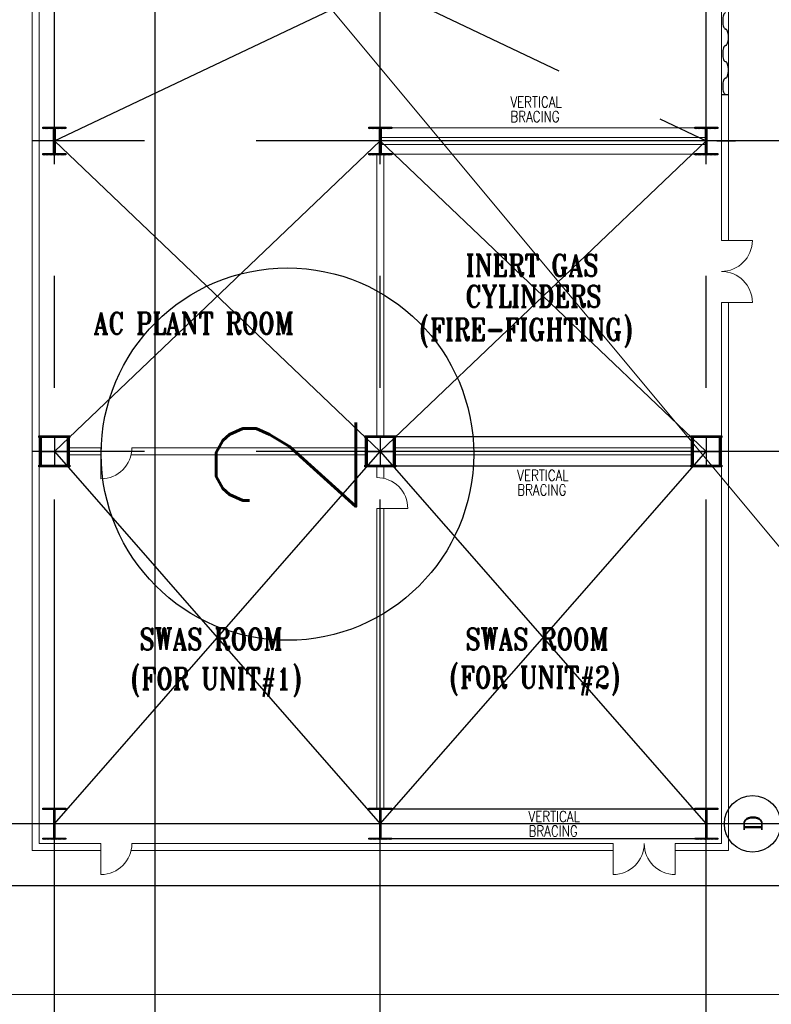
# Model space of a CAD drawing. Header units: inches. Extents: x 0 to 1544102, y 0 to 23144100.
# Tile 115 of 203: x 266764 to 269790, y 191770 to 195736. Entities that reach past the tile are written whole.
import ezdxf
from ezdxf.enums import TextEntityAlignment as Align

# ---------------------------------------------------------------- set-up
doc = ezdxf.new("R2010")
doc.units = ezdxf.units.IN
doc.header["$LTSCALE"] = 1800
doc.header["$MEASUREMENT"] = 0
for name, pattern in [('CENTER', [2, 1.25, -0.25, 0.25, -0.25]), ('CENTRE', [1.5, 0.75, -0.25, 0.25, -0.25]), ('HIDDEN', [0.375, 0.25, -0.125])]:
    doc.linetypes.add(name, pattern=pattern)
doc.layers.get('0').update_dxf_attribs({"color": 253})
for name, color, linetype in [('BRACING', 1, 'HIDDEN'), ('CEN', 2, 'CENTER'), ('COL', 1, 'Continuous'), ('DIMTEXT', 132, 'Continuous'), ('DIMTEXT-CL', 132, 'CENTER'), ('GRID', 251, 'CENTER'), ('MOTHER PLOT$1$TEXT', 2, 'Continuous'), ('Road', 3, 'Continuous'), ('STEEL', 231, 'Continuous')]:
    doc.layers.add(name, color=color, linetype=linetype)
for name, color, linetype, lineweight in [('CL', 8, 'CENTER', 15), ('DIM', 4, 'Continuous', 18), ('TEXT', 3, 'Continuous', 18), ('WALL', 6, 'Continuous', 18)]:
    doc.layers.add(name, color=color, linetype=linetype, lineweight=lineweight)
doc.styles.add('COMPLEX', font='complex')
doc.styles.add('ROMANS', font='romans.shx')
doc.styles.add('ROMANT', font='romant')

msp = doc.modelspace()

# ---------------------------------------------------------------- hatches: boundary and pattern name
at = {"layer": 'COL'}
h = msp.add_hatch(dxfattribs=at)
h.set_pattern_fill('ANSI31', color=8, scale=25, angle=180, style=0)
h.set_pattern_definition([(225, (197237.5472, 179309.9806), (2.20970869, -2.20970869), [])])
h.paths.add_polyline_path([(266949.91, 195303.73), (266903.66, 195303.73), (266903.66, 195297.48), (266906.47, 195297.48), (266949.91, 195297.48)])
h.paths.add_polyline_path([(266903.66, 195303.73), (266857.41, 195303.73), (266857.41, 195297.48), (266903.66, 195297.48)])
h.paths.add_polyline_path([(266903.66, 195297.48), (266900.85, 195297.48), (266900.85, 195247.48), (266903.66, 195247.48)])
h.paths.add_polyline_path([(266906.47, 195297.48), (266903.66, 195297.48), (266903.66, 195247.48), (266906.47, 195247.48)])
h.paths.add_polyline_path([(266903.66, 195247.48), (266900.85, 195247.48), (266900.85, 195197.48), (266903.66, 195197.48)])
h.paths.add_polyline_path([(266906.47, 195247.48), (266903.66, 195247.48), (266903.66, 195197.48), (266906.47, 195197.48)])
h.paths.add_polyline_path([(266903.66, 195197.48), (266900.85, 195197.48), (266857.41, 195197.48), (266857.41, 195191.23), (266903.66, 195191.23)])
h.paths.add_polyline_path([(266949.91, 195197.48), (266903.66, 195197.48), (266903.66, 195191.23), (266949.91, 195191.23)])
h = msp.add_hatch(dxfattribs=at)
h.set_pattern_fill('ANSI31', color=8, scale=25, angle=180, style=0)
h.set_pattern_definition([(225, (198550.0472, 179309.9806), (2.20970869, -2.20970869), [])])
h.paths.add_polyline_path([(268262.41, 195303.73), (268216.16, 195303.73), (268216.16, 195297.48), (268218.97, 195297.48), (268262.41, 195297.48)])
h.paths.add_polyline_path([(268216.16, 195303.73), (268169.91, 195303.73), (268169.91, 195297.48), (268216.16, 195297.48)])
h.paths.add_polyline_path([(268216.16, 195297.48), (268213.35, 195297.48), (268213.35, 195247.48), (268216.16, 195247.48)])
h.paths.add_polyline_path([(268218.97, 195297.48), (268216.16, 195297.48), (268216.16, 195247.48), (268218.97, 195247.48)])
h.paths.add_polyline_path([(268216.16, 195247.48), (268213.35, 195247.48), (268213.35, 195197.48), (268216.16, 195197.48)])
h.paths.add_polyline_path([(268218.97, 195247.48), (268216.16, 195247.48), (268216.16, 195197.48), (268218.97, 195197.48)])
h.paths.add_polyline_path([(268216.16, 195197.48), (268213.35, 195197.48), (268169.91, 195197.48), (268169.91, 195191.23), (268216.16, 195191.23)])
h.paths.add_polyline_path([(268262.41, 195197.48), (268216.16, 195197.48), (268216.16, 195191.23), (268262.41, 195191.23)])
h = msp.add_hatch(dxfattribs=at)
h.set_pattern_fill('ANSI31', color=8, scale=25, angle=180, style=0)
h.set_pattern_definition([(225, (199862.5472, 179309.9806), (2.20970869, -2.20970869), [])])
h.paths.add_polyline_path([(269574.91, 195303.73), (269528.66, 195303.73), (269528.66, 195297.48), (269531.47, 195297.48), (269574.91, 195297.48)])
h.paths.add_polyline_path([(269528.66, 195303.73), (269482.41, 195303.73), (269482.41, 195297.48), (269528.66, 195297.48)])
h.paths.add_polyline_path([(269528.66, 195297.48), (269525.85, 195297.48), (269525.85, 195247.48), (269528.66, 195247.48)])
h.paths.add_polyline_path([(269531.47, 195297.48), (269528.66, 195297.48), (269528.66, 195247.48), (269531.47, 195247.48)])
h.paths.add_polyline_path([(269528.66, 195247.48), (269525.85, 195247.48), (269525.85, 195197.48), (269528.66, 195197.48)])
h.paths.add_polyline_path([(269531.47, 195247.48), (269528.66, 195247.48), (269528.66, 195197.48), (269531.47, 195197.48)])
h.paths.add_polyline_path([(269528.66, 195197.48), (269525.85, 195197.48), (269482.41, 195197.48), (269482.41, 195191.23), (269528.66, 195191.23)])
h.paths.add_polyline_path([(269574.91, 195197.48), (269528.66, 195197.48), (269528.66, 195191.23), (269574.91, 195191.23)])
h = msp.add_hatch(dxfattribs=at)
h.set_pattern_fill('ANSI31', color=8, scale=25, angle=180, style=0)
h.set_pattern_definition([(225, (197002.9863, 178936.7865), (2.20970869, -2.20970869), [])])
h.paths.add_polyline_path([(266903.66, 194059.98), (266841.16, 194059.98), (266841.16, 194053.73), (266903.66, 194053.73)])
h.paths.add_polyline_path([(266966.16, 194059.98), (266903.66, 194059.98), (266903.66, 194053.73), (266966.16, 194053.73)])
h.paths.add_polyline_path([(266850.54, 194053.73), (266844.29, 194053.73), (266844.29, 193997.48), (266850.54, 193997.48)])
h.paths.add_polyline_path([(266963.04, 194053.73), (266956.79, 194053.73), (266956.79, 193997.48), (266963.04, 193997.48)])
h.paths.add_polyline_path([(266850.54, 193997.48), (266844.29, 193997.48), (266844.29, 193941.23), (266850.54, 193941.23)])
h.paths.add_polyline_path([(266903.66, 193941.23), (266841.16, 193941.23), (266841.16, 193934.98), (266903.66, 193934.98)])
h.paths.add_polyline_path([(266966.16, 193941.23), (266903.66, 193941.23), (266903.66, 193934.98), (266966.16, 193934.98)])
h.paths.add_polyline_path([(266963.04, 193997.48), (266956.79, 193997.48), (266956.79, 193941.23), (266963.04, 193941.23)])
h = msp.add_hatch(dxfattribs=at)
h.set_pattern_fill('ANSI31', color=8, scale=25, angle=180, style=0)
h.set_pattern_definition([(225, (198315.4863, 178936.7865), (2.20970869, -2.20970869), [])])
h.paths.add_polyline_path([(268216.16, 194059.98), (268153.66, 194059.98), (268153.66, 194053.73), (268216.16, 194053.73)])
h.paths.add_polyline_path([(268278.66, 194059.98), (268216.16, 194059.98), (268216.16, 194053.73), (268278.66, 194053.73)])
h.paths.add_polyline_path([(268163.04, 194053.73), (268156.79, 194053.73), (268156.79, 193997.48), (268163.04, 193997.48)])
h.paths.add_polyline_path([(268275.54, 194053.73), (268269.29, 194053.73), (268269.29, 193997.48), (268275.54, 193997.48)])
h.paths.add_polyline_path([(268163.04, 193997.48), (268156.79, 193997.48), (268156.79, 193941.23), (268163.04, 193941.23)])
h.paths.add_polyline_path([(268216.16, 193941.23), (268153.66, 193941.23), (268153.66, 193934.98), (268216.16, 193934.98)])
h.paths.add_polyline_path([(268278.66, 193941.23), (268216.16, 193941.23), (268216.16, 193934.98), (268278.66, 193934.98)])
h.paths.add_polyline_path([(268275.54, 193997.48), (268269.29, 193997.48), (268269.29, 193941.23), (268275.54, 193941.23)])
h = msp.add_hatch(dxfattribs=at)
h.set_pattern_fill('ANSI31', color=8, scale=25, angle=180, style=0)
h.set_pattern_definition([(225, (199627.9863, 178936.7865), (2.20970869, -2.20970869), [])])
h.paths.add_polyline_path([(269528.66, 194059.98), (269466.16, 194059.98), (269466.16, 194053.73), (269528.66, 194053.73)])
h.paths.add_polyline_path([(269591.16, 194059.98), (269528.66, 194059.98), (269528.66, 194053.73), (269591.16, 194053.73)])
h.paths.add_polyline_path([(269475.54, 194053.73), (269469.29, 194053.73), (269469.29, 193997.48), (269475.54, 193997.48)])
h.paths.add_polyline_path([(269588.04, 194053.73), (269581.79, 194053.73), (269581.79, 193997.48), (269588.04, 193997.48)])
h.paths.add_polyline_path([(269475.54, 193997.48), (269469.29, 193997.48), (269469.29, 193941.23), (269475.54, 193941.23)])
h.paths.add_polyline_path([(269528.66, 193941.23), (269466.16, 193941.23), (269466.16, 193934.98), (269528.66, 193934.98)])
h.paths.add_polyline_path([(269591.16, 193941.23), (269528.66, 193941.23), (269528.66, 193934.98), (269591.16, 193934.98)])
h.paths.add_polyline_path([(269588.04, 193997.48), (269581.79, 193997.48), (269581.79, 193941.23), (269588.04, 193941.23)])
h = msp.add_hatch(dxfattribs=at)
h.set_pattern_fill('ANSI31', color=8, scale=25, angle=180, style=0)
h.set_pattern_definition([(225, (196903.0824, 178098.0403), (2.20970869, -2.20970869), [])])
h.paths.add_polyline_path([(266949.91, 192559.98), (266903.66, 192559.98), (266903.66, 192554.98), (266905.41, 192554.98), (266949.91, 192554.98)])
h.paths.add_polyline_path([(266903.66, 192559.98), (266857.41, 192559.98), (266857.41, 192554.98), (266903.66, 192554.98)])
h.paths.add_polyline_path([(266905.41, 192554.98), (266903.66, 192554.98), (266903.66, 192497.48), (266905.41, 192497.48)])
h.paths.add_polyline_path([(266903.66, 192554.98), (266901.91, 192554.98), (266901.91, 192497.48), (266903.66, 192497.48)])
h.paths.add_polyline_path([(266905.41, 192497.48), (266903.66, 192497.48), (266903.66, 192439.98), (266905.41, 192439.98)])
h.paths.add_polyline_path([(266903.66, 192497.48), (266901.91, 192497.48), (266901.91, 192439.98), (266903.66, 192439.98)])
h.paths.add_polyline_path([(266949.91, 192439.98), (266903.66, 192439.98), (266903.66, 192434.98), (266949.91, 192434.98)])
h.paths.add_polyline_path([(266903.66, 192439.98), (266901.91, 192439.98), (266857.41, 192439.98), (266857.41, 192434.98), (266903.66, 192434.98)])
h = msp.add_hatch(dxfattribs=at)
h.set_pattern_fill('ANSI31', color=8, scale=25, angle=180, style=0)
h.set_pattern_definition([(225, (198215.5824, 178098.0403), (2.20970869, -2.20970869), [])])
h.paths.add_polyline_path([(268262.41, 192559.98), (268216.16, 192559.98), (268216.16, 192554.98), (268217.91, 192554.98), (268262.41, 192554.98)])
h.paths.add_polyline_path([(268216.16, 192559.98), (268169.91, 192559.98), (268169.91, 192554.98), (268216.16, 192554.98)])
h.paths.add_polyline_path([(268217.91, 192554.98), (268216.16, 192554.98), (268216.16, 192497.48), (268217.91, 192497.48)])
h.paths.add_polyline_path([(268216.16, 192554.98), (268214.41, 192554.98), (268214.41, 192497.48), (268216.16, 192497.48)])
h.paths.add_polyline_path([(268217.91, 192497.48), (268216.16, 192497.48), (268216.16, 192439.98), (268217.91, 192439.98)])
h.paths.add_polyline_path([(268216.16, 192497.48), (268214.41, 192497.48), (268214.41, 192439.98), (268216.16, 192439.98)])
h.paths.add_polyline_path([(268262.41, 192439.98), (268216.16, 192439.98), (268216.16, 192434.98), (268262.41, 192434.98)])
h.paths.add_polyline_path([(268216.16, 192439.98), (268214.41, 192439.98), (268169.91, 192439.98), (268169.91, 192434.98), (268216.16, 192434.98)])
h = msp.add_hatch(dxfattribs=at)
h.set_pattern_fill('ANSI31', color=8, scale=25, angle=180, style=0)
h.set_pattern_definition([(225, (199528.0824, 178098.0403), (2.20970869, -2.20970869), [])])
h.paths.add_polyline_path([(269574.91, 192559.98), (269528.66, 192559.98), (269528.66, 192554.98), (269530.41, 192554.98), (269574.91, 192554.98)])
h.paths.add_polyline_path([(269528.66, 192559.98), (269482.41, 192559.98), (269482.41, 192554.98), (269528.66, 192554.98)])
h.paths.add_polyline_path([(269530.41, 192554.98), (269528.66, 192554.98), (269528.66, 192497.48), (269530.41, 192497.48)])
h.paths.add_polyline_path([(269528.66, 192554.98), (269526.91, 192554.98), (269526.91, 192497.48), (269528.66, 192497.48)])
h.paths.add_polyline_path([(269530.41, 192497.48), (269528.66, 192497.48), (269528.66, 192439.98), (269530.41, 192439.98)])
h.paths.add_polyline_path([(269528.66, 192497.48), (269526.91, 192497.48), (269526.91, 192439.98), (269528.66, 192439.98)])
h.paths.add_polyline_path([(269574.91, 192439.98), (269528.66, 192439.98), (269528.66, 192434.98), (269574.91, 192434.98)])
h.paths.add_polyline_path([(269528.66, 192439.98), (269526.91, 192439.98), (269482.41, 192439.98), (269482.41, 192434.98), (269528.66, 192434.98)])

# ---------------------------------------------------------------- linework, layer by layer
at = {"color": 8, "linetype": 'CENTRE', "ltscale": 500}
msp.add_line((267309.91, 173469.02), (267309.91, 197535.15), dxfattribs=at)
at = {"color": 8}
for p, q in [((269589.29, 195434.98), (269618.04, 195434.98)), ((269571.64, 195247.48), (269646.12, 195247.48))]:
    msp.add_line(p, q, dxfattribs=at)
at = {"color": 8, "flags": 128}
msp.add_lwpolyline([(269606.44, 195500.75), (269604.81, 195500.43), (269603.14, 195499.4), (269601.45, 195497.58), (269599.82, 195494.9), (269598.32, 195491.39), (269597.01, 195487.1), (269595.97, 195482.13), (269595.25, 195476.64), (269594.87, 195470.83), (269594.87, 195464.9), (269595.25, 195459.09), (269595.97, 195453.59), (269597.01, 195448.63), (269598.32, 195444.33), (269599.82, 195440.82), (269601.45, 195438.15), (269603.14, 195436.33), (269604.81, 195435.29), (269606.44, 195434.98)], dxfattribs=at)
at = {"layer": 'BRACING', "color": 8, "const_width": 5}
for points in [[(268262.41, 195300.6), (269482.41, 195300.6)], [(268262.41, 195194.35), (269482.41, 195194.35)], [(268278.66, 194056.85), (269466.16, 194056.85)], [(268278.66, 193938.1), (269466.16, 193938.1)], [(268262.41, 192557.48), (269482.41, 192557.48)], [(268262.41, 192437.48), (269482.41, 192437.48)]]:
    msp.add_lwpolyline(points, dxfattribs=at)
at = {"layer": 'CEN', "color": 8}
for p, q in [((266903.66, 195247.48), (269528.66, 196497.48)), ((266903.66, 196497.48), (269528.66, 195247.48)), ((266903.66, 195191.23), (266903.66, 195303.73)), ((268216.16, 195191.23), (268216.16, 195303.73)), ((269528.66, 195191.23), (269528.66, 195303.73)), ((266927.61, 195247.48), (266879.72, 195247.48)), ((266903.66, 193997.48), (268216.16, 195247.48)), ((266903.66, 195247.48), (268216.16, 193997.48)), ((268240.11, 195247.48), (268192.22, 195247.48)), ((268216.16, 195247.48), (269528.66, 193997.48)), ((268216.16, 193997.48), (269528.66, 195247.48)), ((269552.61, 195247.48), (269504.72, 195247.48)), ((266903.66, 194059.98), (266903.66, 193934.98)), ((268216.16, 194059.98), (268216.16, 193934.98)), ((269528.66, 194059.98), (269528.66, 193934.98)), ((266844.29, 193997.48), (266963.04, 193997.48)), ((266903.66, 193997.48), (268216.16, 192497.48)), ((266903.66, 192497.48), (268216.16, 193997.48)), ((268156.79, 193997.48), (268275.54, 193997.48)), ((268216.16, 193997.48), (269528.66, 192497.48)), ((268216.16, 192497.48), (269528.66, 193997.48)), ((269469.29, 193997.48), (269588.04, 193997.48)), ((266903.66, 192559.98), (266903.66, 192434.98)), ((268216.16, 192559.98), (268216.16, 192434.98)), ((269528.66, 192559.98), (269528.66, 192434.98)), ((266927.61, 192497.48), (266879.72, 192497.48)), ((268240.11, 192497.48), (268192.22, 192497.48)), ((269552.61, 192497.48), (269504.72, 192497.48))]:
    msp.add_line(p, q, dxfattribs=at)
at = {"layer": 'CEN', "color": 8, "linetype": 'CENTER', "ltscale": 10}
msp.add_line((281322.49, 192497.48), (249313.16, 192497.48), dxfattribs=at)
at = {"layer": 'CL', "color": 8, "ltscale": 100}
msp.add_line((288435.07, 191809.98), (241966.16, 191809.98), dxfattribs=at)
at = {"layer": 'COL', "color": 8}
for points in [[(266857.41, 195303.73), (266949.91, 195303.73), (266949.91, 195297.48), (266857.41, 195297.48)], [(268169.91, 195303.73), (268262.41, 195303.73), (268262.41, 195297.48), (268169.91, 195297.48)], [(269482.41, 195303.73), (269574.91, 195303.73), (269574.91, 195297.48), (269482.41, 195297.48)], [(266900.85, 195297.48), (266906.47, 195297.48), (266906.47, 195197.48), (266900.85, 195197.48)], [(268213.35, 195297.48), (268218.97, 195297.48), (268218.97, 195197.48), (268213.35, 195197.48)], [(269525.85, 195297.48), (269531.47, 195297.48), (269531.47, 195197.48), (269525.85, 195197.48)], [(266857.41, 195197.48), (266949.91, 195197.48), (266949.91, 195191.23), (266857.41, 195191.23)], [(268169.91, 195197.48), (268262.41, 195197.48), (268262.41, 195191.23), (268169.91, 195191.23)], [(269482.41, 195197.48), (269574.91, 195197.48), (269574.91, 195191.23), (269482.41, 195191.23)], [(266841.16, 194059.98), (266966.16, 194059.98), (266966.16, 194053.73), (266841.16, 194053.73)], [(266844.29, 194053.73), (266850.54, 194053.73), (266850.54, 193941.23), (266844.29, 193941.23)], [(266956.79, 194053.73), (266963.04, 194053.73), (266963.04, 193941.23), (266956.79, 193941.23)], [(268153.66, 194059.98), (268278.66, 194059.98), (268278.66, 194053.73), (268153.66, 194053.73)], [(268156.79, 194053.73), (268163.04, 194053.73), (268163.04, 193941.23), (268156.79, 193941.23)], [(268269.29, 194053.73), (268275.54, 194053.73), (268275.54, 193941.23), (268269.29, 193941.23)], [(269466.16, 194059.98), (269591.16, 194059.98), (269591.16, 194053.73), (269466.16, 194053.73)], [(269469.29, 194053.73), (269475.54, 194053.73), (269475.54, 193941.23), (269469.29, 193941.23)], [(269581.79, 194053.73), (269588.04, 194053.73), (269588.04, 193941.23), (269581.79, 193941.23)], [(266841.16, 193941.23), (266966.16, 193941.23), (266966.16, 193934.98), (266841.16, 193934.98)], [(268153.66, 193941.23), (268278.66, 193941.23), (268278.66, 193934.98), (268153.66, 193934.98)], [(269466.16, 193941.23), (269591.16, 193941.23), (269591.16, 193934.98), (269466.16, 193934.98)], [(266857.41, 192559.98), (266949.91, 192559.98), (266949.91, 192554.98), (266857.41, 192554.98)], [(266901.91, 192554.98), (266905.41, 192554.98), (266905.41, 192439.98), (266901.91, 192439.98)], [(268169.91, 192559.98), (268262.41, 192559.98), (268262.41, 192554.98), (268169.91, 192554.98)], [(268214.41, 192554.98), (268217.91, 192554.98), (268217.91, 192439.98), (268214.41, 192439.98)], [(269482.41, 192559.98), (269574.91, 192559.98), (269574.91, 192554.98), (269482.41, 192554.98)], [(269526.91, 192554.98), (269530.41, 192554.98), (269530.41, 192439.98), (269526.91, 192439.98)], [(266857.41, 192439.98), (266949.91, 192439.98), (266949.91, 192434.98), (266857.41, 192434.98)], [(268169.91, 192439.98), (268262.41, 192439.98), (268262.41, 192434.98), (268169.91, 192434.98)], [(269482.41, 192439.98), (269574.91, 192439.98), (269574.91, 192434.98), (269482.41, 192434.98)]]:
    msp.add_lwpolyline(points, close=True, dxfattribs=at)
at = {"layer": 'DIM'}
msp.add_lwpolyline([(254343.89, 195627.09), (265845.07, 195627.09), (265845.07, 198387.37), (270445.55, 192866.8), (270445.55, 195627.09), (281946.73, 195627.09)], dxfattribs=at)
at = {"layer": 'DIMTEXT', "color": 8}
msp.add_circle((269715.22, 192497.48), 113.68, dxfattribs=at)
at = {"layer": 'DIMTEXT-CL', "color": 8}
msp.add_line((272396.79, 192497.48), (266383.95, 192497.48), dxfattribs=at)
at = {"layer": 'GRID', "color": 8}
for p, q in [((269528.66, 184353.78), (269528.66, 196830.4)), ((268216.16, 184353.78), (268216.16, 196714.29)), ((266903.66, 184353.78), (266903.66, 196672.39)), ((269966.16, 195247.48), (264928.66, 195247.48)), ((269966.16, 193997.48), (264928.66, 193997.48)), ((281441.16, 192497.48), (264553.66, 192497.48))]:
    msp.add_line(p, q, dxfattribs=at)
at = {"layer": 'MOTHER PLOT$1$TEXT', "color": 8}
msp.add_circle((267842.12, 193986.39, 126.83), 750, dxfattribs=at)
at = {"layer": 'Road', "color": 8}
msp.add_line((286966.16, 192247.48), (243435.27, 192247.48), dxfattribs=at)
at = {"layer": 'STEEL', "color": 8, "flags": 128}
for points in [[(269606.44, 195763.84), (269604.81, 195763.52), (269603.14, 195762.49), (269601.45, 195760.67), (269599.82, 195757.99), (269598.32, 195754.48), (269597.01, 195750.19), (269595.97, 195745.22), (269595.25, 195739.73), (269594.87, 195733.92), (269594.87, 195727.99), (269595.25, 195722.18), (269595.97, 195716.68), (269597.01, 195711.72), (269598.32, 195707.42), (269599.82, 195703.9), (269601.45, 195701.24), (269603.14, 195699.42), (269604.81, 195698.38), (269606.44, 195698.07)], [(269606.44, 195632.28), (269608.05, 195632.6), (269609.72, 195633.63), (269611.41, 195635.47), (269613.04, 195638.13), (269614.54, 195641.64), (269615.85, 195645.94), (269616.89, 195650.9), (269617.61, 195656.39), (269617.99, 195662.2), (269617.99, 195668.13), (269617.61, 195673.95), (269616.89, 195679.44), (269615.85, 195684.4), (269614.54, 195688.7), (269613.04, 195692.22), (269611.41, 195694.88), (269609.72, 195696.7), (269608.05, 195697.74), (269606.44, 195698.07)], [(269606.44, 195632.28), (269606.42, 195632.28), (269606.42, 195632.28), (269606.42, 195632.28), (269606.42, 195632.28), (269606.42, 195632.28), (269606.42, 195632.28), (269606.42, 195632.28), (269604.24, 195631.69), (269602.06, 195629.87), (269600.02, 195626.83), (269598.22, 195622.65), (269596.75, 195617.54), (269595.67, 195611.75), (269595.02, 195605.6), (269594.82, 195599.4), (269595.02, 195593.19), (269595.67, 195587.04), (269596.75, 195581.25), (269598.22, 195576.14), (269600.02, 195571.97), (269602.06, 195568.93), (269604.24, 195567.1), (269606.42, 195566.52), (269606.42, 195566.52), (269606.42, 195566.52), (269606.42, 195566.52), (269606.42, 195566.52), (269606.42, 195566.52), (269606.42, 195566.52), (269606.44, 195566.52)], [(269606.44, 195500.75), (269606.44, 195500.75), (269606.44, 195500.75), (269606.44, 195500.75), (269606.44, 195500.75), (269606.44, 195500.75), (269606.44, 195500.75), (269606.44, 195500.75), (269608.62, 195501.34), (269610.79, 195503.17), (269612.84, 195506.22), (269614.64, 195510.39), (269616.11, 195515.49), (269617.19, 195521.28), (269617.82, 195527.43), (269618.04, 195533.64), (269617.82, 195539.84), (269617.19, 195545.99), (269616.11, 195551.78), (269614.64, 195556.89), (269612.84, 195561.07), (269610.79, 195564.12), (269608.62, 195565.93), (269606.44, 195566.52)]]:
    msp.add_lwpolyline(points, dxfattribs=at)
at = {"layer": 'WALL', "color": 8}
for p, q in [((266814.29, 192389.35), (266814.29, 196605.6)), ((266843.04, 192418.1), (266843.04, 196576.85)), ((269589.29, 194847.25), (269589.29, 196576.85)), ((269618.04, 194847.25), (269618.04, 196605.6)), ((268218.97, 195261.85), (269525.85, 195261.85)), ((268218.97, 195233.1), (269525.85, 195233.1)), ((268201.79, 194059.98), (268201.79, 195191.23)), ((268230.54, 194059.98), (268230.54, 195191.23)), ((269589.29, 194847.25), (269714.29, 194847.25)), ((269589.29, 192418.1), (269589.29, 194597.25)), ((269589.29, 194597.25), (269714.29, 194597.25)), ((269618.04, 192389.35), (269618.04, 194597.25)), ((266963.04, 194011.85), (267091.16, 194011.85)), ((267091.16, 194011.85), (267091.16, 193886.85)), ((267216.16, 194011.85), (268156.79, 194011.85)), ((268275.54, 194011.85), (269469.29, 194011.85)), ((266963.04, 193983.1), (267091.16, 193983.1)), ((267212.81, 193983.1), (268156.79, 193983.1)), ((268275.54, 193983.1), (269469.29, 193983.1)), ((268201.79, 193891.93), (268201.79, 193934.98)), ((268201.79, 193891.93), (268201.79, 193934.98)), ((268230.54, 193888.58), (268230.54, 193934.98)), ((268230.54, 193888.58), (268230.54, 193934.98)), ((268201.79, 192559.98), (268201.79, 193766.93)), ((268201.79, 193766.93), (268326.79, 193766.93)), ((268230.54, 192559.98), (268230.54, 193766.93)), ((266843.04, 192418.1), (267091.16, 192418.1)), ((267091.16, 192418.1), (267091.16, 192293.1)), ((267216.16, 192418.1), (269153.66, 192418.1)), ((269153.66, 192418.1), (269153.66, 192293.1)), ((269403.66, 192418.1), (269589.29, 192418.1)), ((269403.66, 192418.1), (269403.66, 192293.1)), ((266814.29, 192389.35), (267091.16, 192389.35)), ((267212.81, 192389.35), (269153.66, 192389.35)), ((269403.66, 192389.35), (269618.04, 192389.35))]:
    msp.add_line(p, q, dxfattribs=at)
for centre, start, end in [((269589.29, 194847.25), 270, 0), ((269589.29, 194597.25), 0, 90), ((267091.16, 194011.85), 270, 0), ((268201.79, 193766.93), 0, 90), ((267091.16, 192418.1), 270, 0), ((269153.66, 192418.1), 270, 0), ((269403.66, 192418.1), 180, 270)]:
    msp.add_arc(centre, 125, start, end, dxfattribs=at)

# ---------------------------------------------------------------- texts
at = {"layer": 'DIMTEXT', "color": 8, "style": 'COMPLEX'}
msp.add_text('D', height=70.31, rotation=90, dxfattribs=at).set_placement((269716.98, 192500.48), align=Align.MIDDLE_CENTER)
at = {"layer": 'MOTHER PLOT$1$TEXT', "color": 8, "style": 'ROMANS'}
msp.add_text('2', height=562.5, rotation=90, dxfattribs=at).set_placement((267836.88, 193944.41, 317.08), align=Align.MIDDLE_CENTER)
at = {"layer": 'TEXT', "color": 8, "style": 'ROMANT', "width": 0.8}
for s, p in [('INERT GAS', (268559.91, 194703.06)), ('CYLINDERS', (268559.91, 194578.06)), ('AC PLANT ROOM', (267061.66, 194469.78)), ('(FIRE-FIGHTING)', (268374.37, 194444.62)), ('SWAS ROOM', (267247.41, 193197.48)), ('SWAS ROOM', (268559.91, 193197.48)), ('(FOR UNIT#1)', (267212.41, 193038)), ('(FOR UNIT#2)', (268495.04, 193043.22))]:
    msp.add_text(s, height=87.5, dxfattribs=at).set_placement(p)
at = {"layer": 'TEXT', "color": 8, "char_height": 43.75, "width": 229.8196, "attachment_point": 1, "line_spacing_factor": 0.805714, "style": 'ROMANS'}
for insert in [(268739.84, 195426.46), (268767.6, 193922.83), (268812.98, 192548.73)]:
    msp.add_mtext('{\\W0.8;VERTICAL BRACING}', dxfattribs=dict(at, insert=insert))

doc.saveas('drawing.dxf')
